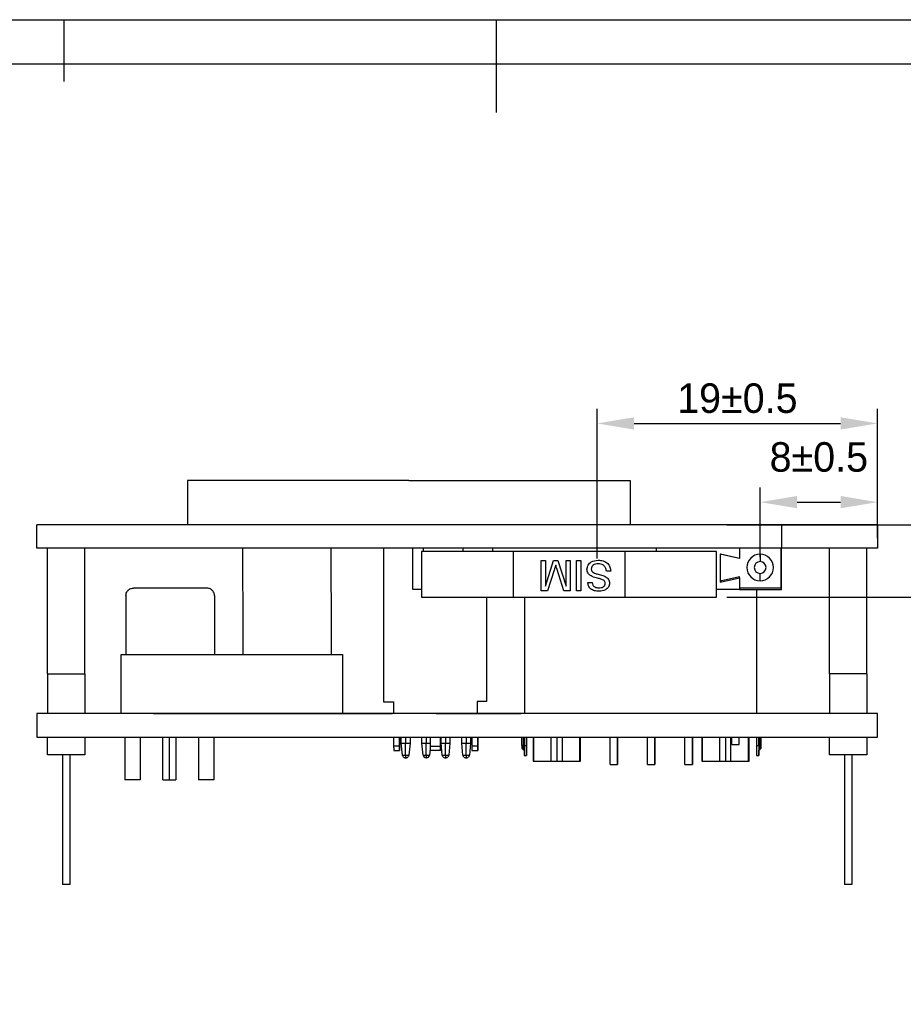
# Model space of a CAD drawing. Extents: x 840 to 1016, y 56 to 305.
# Tile 14 of 15: x 895 to 955, y 238 to 305. Entities that reach past the tile are written whole.
import ezdxf

# ---------------------------------------------------------------- set-up
doc = ezdxf.new("R2010")
doc.units = 0
doc.header["$MEASUREMENT"] = 0
doc.layers.get('0').update_dxf_attribs({"linetype": 'ByLayer'})
doc.layers.get('Defpoints').update_dxf_attribs({"linetype": 'CONTINUOUS'})
doc.layers.add('HMI-D4', color=250, linetype='CONTINUOUS')
doc.dimstyles.new('ISO-25', dxfattribs={"dimtxt": 2.5, "dimasz": 2.5, "dimexe": 1.25, "dimexo": 0.625, "dimtad": 1, "dimdec": 4, "dimdsep": 46, "dimtxsty": 'Standard', "dimcen": 2.5, "dimadec": 0, "dimazin": 0, "dimtfac": 1, "dimtdec": 4, "dimtmove": 2, "dimatfit": 3, "dimfxl": 1, "dimtolj": 1, "dimarcsym": 0})

# ---------------------------------------------------------------- blocks, each defined once
blk = doc.blocks.new('*D110')
at = {"color": 5, "lineweight": -2}
for p, q in [((945.617, 268.485), (945.617, 273.216)), ((953.574, 269.785), (953.574, 273.216)), ((948.117, 272.216), (951.074, 272.216))]:
    blk.add_line(p, q, dxfattribs=at)
at = {"color": 5}
for points in [[(948.117, 272.633), (948.117, 271.8), (945.617, 272.216)], [(951.074, 272.633), (951.074, 271.8), (953.574, 272.216)]]:
    blk.add_solid(points, dxfattribs=at)
at = {"layer": 'Defpoints', "color": 0}
for p in [(953.574, 272.216), (953.574, 269.085), (945.617, 267.785)]:
    blk.add_point(p, dxfattribs=at)
at = {"color": 4, "insert": (949.596, 275.266), "char_height": 2, "attachment_point": 5}
blk.add_mtext('\\A1;8±0.5', dxfattribs=at)
blk = doc.blocks.new('*D111')
at = {"color": 5, "lineweight": -2}
for p, q in [((934.572, 268.385), (934.572, 278.552)), ((953.574, 270.585), (953.574, 278.552)), ((937.072, 277.552), (951.074, 277.552))]:
    blk.add_line(p, q, dxfattribs=at)
at = {"color": 5}
for points in [[(937.072, 277.968), (937.072, 277.135), (934.572, 277.552)], [(951.074, 277.968), (951.074, 277.135), (953.574, 277.552)]]:
    blk.add_solid(points, dxfattribs=at)
at = {"layer": 'Defpoints', "color": 0}
for p in [(953.574, 277.552), (953.574, 269.885), (934.572, 267.685)]:
    blk.add_point(p, dxfattribs=at)
at = {"color": 4, "insert": (944.073, 279.252), "char_height": 2, "attachment_point": 5}
blk.add_mtext('\\A1;19±0.5', dxfattribs=at)
blk = doc.blocks.new('*D113')
at = {"color": 5, "lineweight": -2}
for p, q in [((960.218, 273.185), (960.218, 275.685)), ((943.369, 270.685), (961.218, 270.685)), ((960.218, 265.767), (960.218, 270.685)), ((943.369, 265.767), (961.218, 265.767)), ((960.218, 263.267), (960.218, 260.767))]:
    blk.add_line(p, q, dxfattribs=at)
at = {"color": 5}
for points in [[(959.802, 273.185), (960.635, 273.185), (960.218, 270.685)], [(959.802, 263.267), (960.635, 263.267), (960.218, 265.767)]]:
    blk.add_solid(points, dxfattribs=at)
at = {"layer": 'Defpoints', "color": 0}
for p in [(942.669, 270.685), (960.218, 270.685), (942.669, 265.767)]:
    blk.add_point(p, dxfattribs=at)
at = {"color": 4, "insert": (957.69, 268.226), "char_height": 2, "attachment_point": 5, "rotation": 90}
blk.add_mtext('\\A1;4.9±0.5', dxfattribs=at)

msp = doc.modelspace()

# ---------------------------------------------------------------- linework, layer by layer
for p, q in [((921.796, 273.685), (906.796, 273.685)), ((906.796, 273.685), (906.796, 270.685)), ((921.796, 273.685), (936.796, 273.685)), ((936.796, 273.685), (936.796, 270.685)), ((897.299, 260.585), (897.299, 269.085)), ((899.839, 260.585), (899.839, 269.085)), ((920.074, 269.085), (920.074, 258.685)), ((950.309, 260.585), (950.309, 269.085)), ((952.849, 260.585), (952.849, 269.085)), ((908.12, 266.385), (903.125, 266.385)), ((927.074, 265.767), (927.074, 258.691)), ((929.631, 265.767), (929.631, 257.885)), ((945.379, 266.285), (945.379, 257.885)), ((902.302, 257.885), (902.302, 261.885)), ((902.302, 261.885), (917.302, 261.885)), ((917.302, 261.885), (917.302, 257.885)), ((897.299, 260.585), (897.299, 257.885)), ((897.299, 260.585), (899.839, 260.585)), ((899.839, 260.585), (899.839, 257.885)), ((950.309, 260.585), (950.309, 257.885)), ((952.849, 260.585), (950.309, 260.585)), ((952.849, 260.585), (952.849, 257.885)), ((920.074, 258.685), (920.752, 258.685)), ((927.074, 258.691), (926.424, 258.691)), ((926.424, 258.691), (926.424, 257.885)), ((904.48, 257.885), (920.679, 257.885)), ((926.49, 257.885), (920.752, 257.885)), ((923.659, 257.885), (929.397, 257.885)), ((945.669, 257.885), (929.47, 257.885)), ((897.299, 255.085), (897.299, 256.285)), ((899.839, 256.285), (899.839, 255.085)), ((950.309, 255.085), (950.309, 256.285)), ((952.849, 256.285), (952.849, 255.085)), ((899.839, 255.085), (897.299, 255.085)), ((898.319, 255.085), (898.319, 246.285)), ((898.819, 255.085), (898.819, 246.285)), ((952.849, 255.085), (950.309, 255.085)), ((951.329, 255.085), (951.329, 246.285)), ((951.829, 255.085), (951.829, 246.285)), ((898.819, 246.285), (898.319, 246.285)), ((951.829, 246.285), (951.329, 246.285))]:
    msp.add_line(p, q)
at = {"color": 6}
for p, q in [((896.574, 269.085), (896.574, 270.685)), ((953.574, 270.685), (896.574, 270.685)), ((920.074, 270.685), (918.574, 270.685)), ((929.631, 270.685), (927.074, 270.685)), ((947.574, 270.685), (945.379, 270.685)), ((947.074, 270.685), (947.074, 269.085)), ((953.574, 270.685), (953.574, 269.085)), ((953.574, 269.085), (896.574, 269.085)), ((920.074, 269.085), (918.574, 269.085)), ((929.631, 269.085), (927.074, 269.085)), ((947.574, 269.085), (945.379, 269.085)), ((896.574, 257.885), (896.574, 256.285)), ((953.574, 257.885), (896.574, 257.885)), ((953.574, 256.285), (953.574, 257.885)), ((896.574, 256.285), (953.574, 256.285))]:
    msp.add_line(p, q, dxfattribs=at)
at = {"color": 7, "linetype": 'Continuous', "lineweight": 25}
for p, q in [((910.56, 263.211), (910.546, 269.085)), ((916.56, 263.101), (916.546, 269.085)), ((922.069, 266.285), (922.069, 269.085)), ((922.769, 269.085), (922.769, 268.867)), ((922.77, 269.085), (922.77, 268.867)), ((925.469, 269.085), (925.469, 268.867)), ((927.469, 269.085), (927.469, 268.867)), ((927.47, 269.085), (927.47, 268.867)), ((938.569, 269.085), (938.569, 268.867)), ((944.219, 269.085), (944.219, 268.385)), ((947.017, 269.085), (947.017, 266.385)), ((947.018, 269.085), (947.018, 266.385)), ((947.071, 266.285), (947.071, 269.085)), ((947.074, 266.285), (947.074, 269.085)), ((922.669, 268.867), (922.669, 265.767)), ((928.869, 268.867), (922.669, 268.867)), ((928.869, 268.867), (928.869, 265.767)), ((928.869, 268.867), (928.869, 265.767)), ((928.869, 268.867), (928.869, 268.867)), ((936.469, 268.867), (928.869, 268.867)), ((942.669, 268.867), (936.469, 268.867)), ((936.469, 265.767), (936.469, 268.867)), ((942.669, 265.767), (942.669, 268.867)), ((942.669, 268.867), (942.669, 268.867)), ((942.669, 265.767), (942.669, 268.867)), ((944.219, 268.385), (942.917, 268.685)), ((942.917, 268.685), (942.917, 266.785)), ((944.217, 268.385), (942.921, 268.684)), ((944.217, 268.385), (943.289, 268.599)), ((944.217, 268.385), (944.217, 268.385)), ((944.219, 268.385), (944.219, 268.385)), ((945.617, 268.685), (945.617, 268.685)), ((930.771, 266.197), (930.771, 268.251)), ((930.771, 268.251), (931.061, 268.251)), ((931.061, 268.251), (931.061, 266.513)), ((931.061, 266.513), (931.609, 268.251)), ((931.061, 268.251), (931.061, 268.251)), ((931.061, 268.251), (931.061, 266.513)), ((931.609, 268.251), (931.912, 268.251)), ((931.912, 268.251), (932.457, 266.513)), ((931.912, 268.251), (931.912, 268.251)), ((931.912, 268.251), (932.457, 266.513)), ((932.457, 266.513), (932.457, 268.251)), ((932.457, 268.251), (932.747, 268.251)), ((932.747, 268.251), (932.747, 266.197)), ((932.747, 268.251), (932.747, 268.251)), ((932.747, 268.251), (932.747, 266.197)), ((933.168, 266.197), (933.168, 268.251)), ((933.168, 268.251), (933.458, 268.251)), ((933.458, 268.251), (933.458, 266.197)), ((933.458, 268.251), (933.458, 268.251)), ((933.458, 268.251), (933.458, 266.197)), ((934.169, 267.682), (934.169, 267.682)), ((934.638, 268.041), (934.638, 268.041)), ((931.658, 267.614), (931.203, 266.197)), ((931.658, 267.614), (931.203, 266.197)), ((931.658, 267.614), (931.658, 267.614)), ((932.311, 266.197), (931.851, 267.639)), ((934.388, 267.405), (934.388, 267.405)), ((935.104, 267.177), (935.104, 267.177)), ((935.486, 267.54), (935.196, 267.54)), ((935.486, 267.54), (935.486, 267.54)), ((942.917, 266.885), (944.217, 267.185)), ((942.917, 266.785), (944.219, 267.085)), ((942.918, 266.885), (944.217, 267.184)), ((944.217, 267.084), (944.217, 267.185)), ((944.219, 267.085), (944.219, 266.285)), ((944.219, 267.085), (944.219, 267.085)), ((933.932, 266.776), (934.222, 266.776)), ((934.222, 266.776), (934.222, 266.776)), ((934.682, 266.407), (934.682, 266.407)), ((935.407, 266.733), (935.407, 266.733)), ((942.918, 266.885), (942.917, 266.885)), ((942.919, 266.885), (942.919, 266.785)), ((947.017, 266.385), (944.219, 266.385)), ((944.221, 266.385), (944.221, 266.285)), ((945.617, 266.885), (945.617, 266.885)), ((947.018, 266.385), (947.017, 266.385)), ((902.622, 265.885), (902.622, 263.869)), ((908.622, 265.885), (908.622, 263.758)), ((922.669, 266.285), (922.069, 266.285)), ((922.669, 265.767), (928.869, 265.767)), ((928.869, 265.767), (928.869, 265.767)), ((928.869, 265.767), (936.469, 265.767)), ((931.203, 266.197), (930.771, 266.197)), ((931.203, 266.197), (931.203, 266.197)), ((932.747, 266.197), (932.311, 266.197)), ((932.747, 266.197), (932.747, 266.197)), ((933.458, 266.197), (933.168, 266.197)), ((933.458, 266.197), (933.458, 266.197)), ((936.469, 265.767), (942.669, 265.767)), ((944.219, 266.285), (942.669, 266.285)), ((942.669, 265.767), (942.669, 265.767)), ((944.221, 266.285), (944.219, 266.285)), ((944.221, 266.285), (947.071, 266.285)), ((947.074, 266.285), (947.071, 266.285)), ((902.622, 263.869), (902.622, 261.885)), ((908.622, 263.758), (908.622, 261.885)), ((910.56, 261.885), (910.56, 263.211)), ((916.56, 261.885), (916.56, 263.101)), ((920.752, 258.685), (920.752, 257.885)), ((905.636, 257.885), (905.644, 257.885)), ((944.513, 257.885), (944.505, 257.885)), ((902.548, 256.285), (902.548, 253.385)), ((903.577, 256.285), (903.577, 253.385)), ((905.112, 253.385), (905.112, 256.285)), ((905.56, 256.285), (905.56, 253.385)), ((906.012, 256.285), (906.012, 253.385)), ((907.548, 256.285), (907.548, 253.385)), ((908.577, 256.285), (908.577, 253.385)), ((920.772, 256.285), (920.772, 255.686)), ((920.772, 255.686), (921.172, 255.686)), ((921.172, 255.686), (921.172, 256.285)), ((921.176, 256.285), (921.176, 255.686)), ((921.285, 255.885), (921.285, 256.285)), ((921.367, 255.065), (921.285, 255.885)), ((921.285, 255.885), (921.584, 255.885)), ((921.584, 255.885), (921.885, 255.885)), ((921.584, 255.065), (921.584, 255.885)), ((921.885, 255.885), (921.803, 255.065)), ((921.885, 256.285), (921.885, 255.885)), ((922.685, 255.885), (922.685, 256.285)), ((922.767, 255.065), (922.685, 255.885)), ((922.685, 255.885), (922.984, 255.885)), ((922.984, 255.885), (923.246, 255.885)), ((922.984, 255.065), (922.984, 255.885)), ((923.246, 256.285), (923.246, 255.666)), ((923.246, 255.666), (923.946, 255.666)), ((923.946, 255.666), (923.946, 256.285)), ((923.95, 256.285), (923.95, 255.666)), ((923.985, 255.885), (923.985, 256.285)), ((924.067, 255.065), (923.985, 255.885)), ((923.985, 255.885), (924.284, 255.885)), ((924.284, 255.885), (924.585, 255.885)), ((924.284, 255.065), (924.284, 255.885)), ((924.585, 255.885), (924.503, 255.065)), ((924.585, 256.285), (924.585, 255.885)), ((925.385, 255.885), (925.385, 256.285)), ((925.467, 255.065), (925.385, 255.885)), ((925.385, 255.885), (925.684, 255.885)), ((925.684, 255.885), (925.985, 255.885)), ((925.684, 255.065), (925.684, 255.885)), ((925.985, 255.885), (925.903, 255.065)), ((925.985, 256.285), (925.985, 255.885)), ((926.072, 256.285), (926.072, 255.686)), ((926.072, 255.686), (926.472, 255.686)), ((926.472, 255.686), (926.472, 256.285)), ((926.476, 256.285), (926.476, 255.686)), ((929.47, 255.71), (929.47, 256.285)), ((929.544, 255.71), (929.47, 255.71)), ((929.617, 256.285), (929.617, 255.71)), ((929.617, 255.71), (929.767, 255.71)), ((929.767, 255.71), (929.767, 256.285)), ((929.769, 255.71), (929.769, 256.285)), ((929.773, 256.285), (929.773, 255.71)), ((930.24, 256.285), (930.24, 254.655)), ((930.283, 254.655), (930.283, 256.285)), ((931.457, 254.655), (931.457, 256.285)), ((932.207, 254.655), (932.207, 256.285)), ((933.393, 254.655), (933.393, 256.285)), ((933.44, 254.655), (933.44, 256.285)), ((935.441, 254.435), (935.441, 256.285)), ((935.941, 256.285), (935.941, 254.435)), ((935.943, 254.435), (935.943, 256.285)), ((937.981, 254.435), (937.981, 256.285)), ((938.481, 256.285), (938.481, 254.435)), ((938.483, 254.435), (938.483, 256.285)), ((940.521, 254.435), (940.521, 256.285)), ((941.021, 256.285), (941.021, 254.435)), ((941.023, 254.435), (941.023, 256.285)), ((941.67, 256.285), (941.67, 254.655)), ((941.712, 254.655), (941.712, 256.285)), ((942.887, 254.655), (942.887, 256.285)), ((943.637, 254.655), (943.637, 256.285)), ((943.692, 255.785), (943.692, 256.285)), ((943.692, 255.785), (944.192, 255.785)), ((944.192, 255.785), (944.192, 256.285)), ((944.192, 255.785), (944.194, 255.785)), ((944.194, 255.785), (944.194, 256.285)), ((944.823, 254.655), (944.823, 256.285)), ((944.87, 254.655), (944.87, 256.285)), ((945.367, 256.285), (945.367, 255.71)), ((945.367, 255.71), (945.517, 255.71)), ((945.517, 256.285), (945.517, 255.71)), ((945.519, 255.71), (945.519, 256.285)), ((945.519, 255.71), (945.594, 255.71)), ((945.671, 256.285), (945.671, 255.71)), ((920.774, 255.385), (921.174, 255.385)), ((923.247, 255.499), (923.203, 255.065)), ((923.948, 255.385), (923.248, 255.385)), ((923.948, 255.385), (923.948, 255.385)), ((926.074, 255.385), (926.474, 255.385)), ((929.545, 255.453), (929.617, 255.411)), ((929.62, 255.035), (929.77, 255.035)), ((929.77, 255.419), (929.77, 255.418)), ((945.37, 255.035), (945.52, 255.035)), ((945.52, 255.41), (945.595, 255.453)), ((922.966, 254.885), (922.968, 254.885)), ((923.003, 254.885), (923, 254.885)), ((925.704, 254.885), (925.704, 254.885)), ((930.24, 254.655), (930.283, 254.655)), ((930.283, 254.655), (931.457, 254.655)), ((931.457, 254.655), (931.832, 254.655)), ((931.832, 254.655), (932.207, 254.655)), ((932.207, 254.655), (933.393, 254.655)), ((933.393, 254.655), (933.44, 254.655)), ((935.441, 254.435), (935.941, 254.435)), ((935.941, 254.435), (935.943, 254.435)), ((937.981, 254.435), (938.481, 254.435)), ((938.481, 254.435), (938.483, 254.435)), ((940.521, 254.435), (941.021, 254.435)), ((941.021, 254.435), (941.023, 254.435)), ((941.67, 254.655), (941.712, 254.655)), ((941.712, 254.655), (942.887, 254.655)), ((942.887, 254.655), (943.262, 254.655)), ((943.262, 254.655), (943.637, 254.655)), ((943.637, 254.655), (944.823, 254.655)), ((944.823, 254.655), (944.87, 254.655)), ((903.577, 253.385), (902.548, 253.385)), ((903.553, 253.385), (903.548, 253.385)), ((905.112, 253.385), (905.56, 253.385)), ((905.56, 253.385), (906.012, 253.385)), ((908.577, 253.385), (907.548, 253.385))]:
    msp.add_line(p, q, dxfattribs=at)
at = {"color": 8, "linetype": 'Continuous', "lineweight": 25}
for p, q in [((921.584, 256.285), (921.584, 255.885)), ((922.984, 256.285), (922.984, 255.885)), ((924.284, 256.285), (924.284, 255.885)), ((925.684, 256.285), (925.684, 255.885)), ((929.544, 256.285), (929.544, 255.71)), ((929.544, 255.71), (929.617, 255.71)), ((929.769, 255.71), (929.772, 255.71)), ((929.772, 256.285), (929.772, 255.71)), ((931.832, 256.285), (931.832, 254.655)), ((943.262, 256.285), (943.262, 254.655)), ((945.594, 255.71), (945.594, 256.285)), ((945.669, 256.285), (945.669, 255.71)), ((945.671, 255.71), (945.671, 256.285)), ((921.584, 255.065), (921.803, 255.065)), ((929.77, 255.41), (929.77, 255.42)), ((929.77, 255.414), (929.77, 255.41))]:
    msp.add_line(p, q, dxfattribs=at)
at = {"color": 7, "linetype": 'Continuous', "lineweight": 25, "flags": 128}
for points in [[(945.617, 268.685), (945.617, 268.587), (945.617, 268.493), (945.617, 268.407), (945.617, 268.331), (945.617, 268.269), (945.617, 268.223), (945.617, 268.194), (945.617, 268.185)], [(945.617, 266.885), (945.617, 266.982), (945.617, 267.076), (945.617, 267.162), (945.617, 267.238), (945.617, 267.3), (945.617, 267.347), (945.617, 267.375), (945.617, 267.385)], [(945.594, 255.71), (945.61, 255.71), (945.625, 255.71), (945.638, 255.71), (945.649, 255.71), (945.658, 255.71), (945.664, 255.71), (945.668, 255.71), (945.669, 255.71)], [(945.671, 255.71), (945.67, 255.661), (945.67, 255.62), (945.67, 255.592), (945.67, 255.583), (945.67, 255.592), (945.67, 255.62), (945.669, 255.661), (945.669, 255.71)]]:
    msp.add_lwpolyline(points, dxfattribs=at)
at = {"color": 8, "linetype": 'Continuous', "lineweight": 25, "flags": 128}
for points in [[(921.367, 255.065), (921.383, 255.065), (921.43, 255.065), (921.501, 255.065), (921.584, 255.065)], [(922.767, 255.065), (922.783, 255.065), (922.83, 255.065), (922.901, 255.065), (922.984, 255.065)], [(922.984, 255.065), (923.068, 255.065), (923.139, 255.065), (923.186, 255.065), (923.203, 255.065), (923.203, 255.065)], [(924.067, 255.065), (924.083, 255.065), (924.13, 255.065), (924.201, 255.065), (924.284, 255.065)], [(924.284, 255.065), (924.368, 255.065), (924.439, 255.065), (924.486, 255.065), (924.503, 255.065), (924.503, 255.065)], [(925.467, 255.065), (925.483, 255.065), (925.53, 255.065), (925.601, 255.065), (925.684, 255.065)], [(925.684, 255.065), (925.768, 255.065), (925.839, 255.065), (925.886, 255.065), (925.903, 255.065), (925.903, 255.065)]]:
    msp.add_lwpolyline(points, dxfattribs=at)
at = {"color": 7, "linetype": 'Continuous', "lineweight": 25}
for centre, radius, start, end in [((945.617, 267.785), 0.9, 90, 270), ((945.617, 267.785), 0.9, 270, 90), ((945.617, 267.785), 0.9, 270, 90), ((945.617, 267.785), 0.4, 90, 270), ((945.617, 267.785), 0.4, 270, 90), ((936.233, 255.619), 15.461, 179.7518, 180.86896), ((936.633, 255.619), 15.461, 179.7518, 180.86896), ((905.715, 255.619), 15.461, 359.13104, 0.2482), ((936.845, 255.604), 13.599, 179.74078, 180.92624), ((937.545, 255.604), 13.599, 179.74078, 180.92624), ((910.351, 255.604), 13.599, 359.07376, 0.25922), ((941.533, 255.619), 15.461, 179.7518, 180.86896), ((941.933, 255.619), 15.461, 179.7518, 180.86896), ((911.015, 255.619), 15.461, 359.13104, 0.2482), ((936.121, 255.678), 6.652, 179.72712, 180.81928), ((942.994, 255.645), 13.45, 179.72663, 180.82017), ((964.982, 255.541), 35.365, 179.72661, 180.82022), ((965.132, 255.541), 35.365, 179.72661, 180.82022), ((950.29, 255.644), 20.522, 179.81651, 180.64095), ((894.408, 255.541), 35.365, 359.17978, 0.27339), ((886.085, 255.691), 43.686, 359.7278, 0.02398), ((980.732, 255.541), 35.365, 179.72661, 180.82022), ((980.882, 255.541), 35.365, 179.72661, 180.82022), ((961.236, 255.635), 15.718, 179.72661, 180.82022), ((959.075, 255.646), 13.481, 179.72839, 180.8194), ((930.684, 255.023), 9.1, 179.73483, 180.86876), ((922.966, 255.085), 0.2, 185.71095, 270), ((932.072, 255.023), 9.088, 179.73432, 180.86977), ((923.004, 255.085), 0.2, 270, 354.28905), ((933.382, 255.023), 9.098, 179.73481, 180.86906), ((934.785, 255.023), 9.101, 179.73487, 180.86874), ((928.429, 255.354), 17.094, 358.9292, 0.19179)]:
    msp.add_arc(centre, radius, start, end, dxfattribs=at)
at = {"color": 8, "linetype": 'Continuous', "lineweight": 25}
msp.add_arc((927.392, 255.477), 2.379, 358.37872, 0.16539, dxfattribs=at)
at = {"color": 7, "linetype": 'Continuous', "lineweight": 25}
for points, knots in [([(931.759, 267.94), (931.74, 267.879), (931.707, 267.77), (931.673, 267.662), (931.658, 267.614)], [0, 0, 0, 0, 0.5599969, 1, 1, 1, 1]), ([(931.759, 267.94), (931.74, 267.879), (931.708, 267.77), (931.673, 267.662), (931.658, 267.614)], [0, 0, 0, 0, 0.5599969, 1, 1, 1, 1]), ([(931.851, 267.639), (931.834, 267.695), (931.802, 267.795), (931.772, 267.896), (931.759, 267.94)], [0, 0, 0, 0, 0.560002, 1, 1, 1, 1]), ([(933.879, 267.668), (933.896, 267.768), (933.929, 267.968), (934.207, 268.23), (934.467, 268.259), (934.626, 268.278)], [0, 0, 0, 0, 0.279942, 0.560093, 1, 1, 1, 1]), ([(934.236, 267.171), (934.182, 267.199), (934.073, 267.254), (933.954, 267.38), (933.889, 267.525), (933.883, 267.62), (933.879, 267.668)], [0, 0, 0, 0, 0.280242, 0.559644, 0.779789, 1, 1, 1, 1]), ([(934.638, 268.041), (934.577, 268.037), (934.454, 268.028), (934.295, 267.954), (934.19, 267.827), (934.176, 267.73), (934.169, 267.682)], [0, 0, 0, 0, 0.280787, 0.560744, 0.780463, 1, 1, 1, 1]), ([(934.638, 268.041), (934.577, 268.037), (934.454, 268.028), (934.295, 267.954), (934.19, 267.827), (934.176, 267.73), (934.169, 267.682)], [0, 0, 0, 0, 0.280787, 0.560744, 0.780463, 1, 1, 1, 1]), ([(934.169, 267.682), (934.173, 267.647), (934.179, 267.576), (934.254, 267.467), (934.337, 267.429), (934.388, 267.405)], [0, 0, 0, 0, 0.2801576, 0.5598328, 1, 1, 1, 1]), ([(934.169, 267.682), (934.173, 267.647), (934.18, 267.576), (934.254, 267.467), (934.337, 267.429), (934.388, 267.405)], [0, 0, 0, 0, 0.280158, 0.559833, 1, 1, 1, 1]), ([(934.626, 268.278), (934.745, 268.272), (934.984, 268.26), (935.285, 268.088), (935.454, 267.821), (935.475, 267.634), (935.486, 267.54)], [0, 0, 0, 0, 0.280809, 0.559627, 0.779655, 1, 1, 1, 1]), ([(934.626, 268.278), (934.746, 268.272), (934.984, 268.26), (935.285, 268.088), (935.454, 267.821), (935.476, 267.634), (935.486, 267.54)], [0, 0, 0, 0, 0.280809, 0.559627, 0.779655, 1, 1, 1, 1]), ([(935.196, 267.54), (935.185, 267.618), (935.161, 267.774), (935.009, 267.945), (934.823, 268.028), (934.7, 268.036), (934.638, 268.041)], [0, 0, 0, 0, 0.280553, 0.558619, 0.7791977, 1, 1, 1, 1]), ([(935.044, 266.896), (934.973, 266.933), (934.831, 267.008), (934.549, 267.064), (934.355, 267.131), (934.236, 267.171)], [0, 0, 0, 0, 0.2787304, 0.5593586, 1, 1, 1, 1]), ([(934.388, 267.405), (934.469, 267.379), (934.603, 267.335), (934.792, 267.287), (934.952, 267.242), (935.053, 267.199), (935.104, 267.177)], [0, 0, 0, 0, 0.339951, 0.560033, 0.780086, 1, 1, 1, 1]), ([(934.388, 267.405), (934.469, 267.379), (934.603, 267.335), (934.792, 267.287), (934.952, 267.242), (935.053, 267.199), (935.104, 267.177)], [0, 0, 0, 0, 0.339951, 0.560033, 0.780086, 1, 1, 1, 1]), ([(935.104, 267.177), (935.15, 267.151), (935.242, 267.099), (935.374, 266.954), (935.394, 266.817), (935.407, 266.733)], [0, 0, 0, 0, 0.28145, 0.562354, 1, 1, 1, 1]), ([(935.104, 267.177), (935.15, 267.151), (935.242, 267.099), (935.374, 266.954), (935.395, 266.817), (935.407, 266.733)], [0, 0, 0, 0, 0.28145, 0.562354, 1, 1, 1, 1]), ([(902.622, 265.885), (902.622, 265.99), (902.653, 266.1), (902.775, 266.249), (902.83, 266.296), (902.964, 266.364), (903.044, 266.385), (903.125, 266.385)], [0, 0, 0, 0, 0.5, 0.5, 0.75, 0.75, 1, 1, 1, 1]), ([(908.622, 265.885), (908.622, 265.99), (908.592, 266.1), (908.47, 266.249), (908.415, 266.296), (908.28, 266.364), (908.201, 266.385), (908.12, 266.385)], [0, 0, 0, 0, 0.5, 0.5, 0.75, 0.75, 1, 1, 1, 1]), ([(934.694, 266.17), (934.592, 266.177), (934.389, 266.189), (934.126, 266.319), (933.965, 266.537), (933.943, 266.696), (933.932, 266.776)], [0, 0, 0, 0, 0.28084, 0.560183, 0.779862, 1, 1, 1, 1]), ([(934.222, 266.776), (934.233, 266.715), (934.255, 266.592), (934.42, 266.424), (934.583, 266.414), (934.682, 266.407)], [0, 0, 0, 0, 0.281127, 0.56028, 1, 1, 1, 1]), ([(934.222, 266.776), (934.233, 266.715), (934.255, 266.592), (934.42, 266.424), (934.583, 266.414), (934.682, 266.407)], [0, 0, 0, 0, 0.281127, 0.56028, 1, 1, 1, 1]), ([(934.682, 266.407), (934.785, 266.413), (934.939, 266.421), (935.07, 266.547), (935.112, 266.639), (935.116, 266.689), (935.117, 266.714)], [0, 0, 0, 0, 0.498803, 0.748613, 0.874276, 1, 1, 1, 1]), ([(935.407, 266.733), (935.392, 266.638), (935.362, 266.448), (935.09, 266.207), (934.844, 266.184), (934.694, 266.17)], [0, 0, 0, 0, 0.279776, 0.559381, 1, 1, 1, 1]), ([(935.407, 266.733), (935.392, 266.638), (935.362, 266.448), (935.09, 266.207), (934.844, 266.184), (934.694, 266.17)], [0, 0, 0, 0, 0.279776, 0.559381, 1, 1, 1, 1]), ([(935.117, 266.714), (935.114, 266.752), (935.108, 266.821), (935.063, 266.873), (935.044, 266.896)], [0, 0, 0, 0, 0.559617, 1, 1, 1, 1]), ([(945.67, 255.674), (945.67, 255.666), (945.67, 255.639), (945.67, 255.598), (945.672, 255.573), (945.662, 255.532), (945.647, 255.502), (945.624, 255.473), (945.604, 255.459), (945.594, 255.452)], [0, 0, 0, 0, 0.089368, 0.285847, 0.54106, 0.640897, 0.749825, 0.8716, 1, 1, 1, 1]), ([(921.432, 254.936), (921.415, 254.956), (921.381, 254.993), (921.372, 255.042), (921.367, 255.066)], [0, 0, 0, 0, 0.517721, 1, 1, 1, 1]), ([(921.803, 255.066), (921.799, 255.042), (921.79, 254.993), (921.756, 254.956), (921.738, 254.936)], [0, 0, 0, 0, 0.482279, 1, 1, 1, 1]), ([(924.132, 254.936), (924.115, 254.956), (924.081, 254.993), (924.072, 255.042), (924.067, 255.066)], [0, 0, 0, 0, 0.517721, 1, 1, 1, 1]), ([(924.503, 255.066), (924.499, 255.042), (924.49, 254.993), (924.456, 254.956), (924.438, 254.936)], [0, 0, 0, 0, 0.482279, 1, 1, 1, 1]), ([(925.532, 254.936), (925.515, 254.956), (925.481, 254.993), (925.471, 255.042), (925.467, 255.066)], [0, 0, 0, 0, 0.517721, 1, 1, 1, 1]), ([(925.903, 255.066), (925.899, 255.042), (925.89, 254.993), (925.856, 254.956), (925.838, 254.936)], [0, 0, 0, 0, 0.482279, 1, 1, 1, 1]), ([(929.546, 255.455), (929.54, 255.457), (929.52, 255.467), (929.495, 255.497), (929.473, 255.539), (929.472, 255.569), (929.471, 255.584)], [0, 0, 0, 0, 0.11453, 0.420826, 0.727123, 1, 1, 1, 1]), ([(921.432, 254.936), (921.453, 254.921), (921.494, 254.891), (921.544, 254.887), (921.568, 254.885)], [0, 0, 0, 0, 0.517721, 1, 1, 1, 1]), ([(921.602, 254.885), (921.627, 254.887), (921.677, 254.891), (921.717, 254.921), (921.738, 254.936)], [0, 0, 0, 0, 0.482279, 1, 1, 1, 1]), ([(924.132, 254.936), (924.153, 254.921), (924.194, 254.891), (924.244, 254.887), (924.268, 254.885)], [0, 0, 0, 0, 0.517721, 1, 1, 1, 1]), ([(924.271, 254.885), (924.27, 254.885), (924.269, 254.885), (924.267, 254.885), (924.266, 254.885), (924.266, 254.885)], [0, 0, 0, 0, 0.16047, 0.455218, 1, 1, 1, 1]), ([(924.302, 254.885), (924.326, 254.887), (924.377, 254.891), (924.417, 254.921), (924.438, 254.936)], [0, 0, 0, 0, 0.482279, 1, 1, 1, 1]), ([(925.532, 254.936), (925.553, 254.921), (925.594, 254.891), (925.644, 254.887), (925.668, 254.885)], [0, 0, 0, 0, 0.517721, 1, 1, 1, 1]), ([(925.671, 254.885), (925.67, 254.885), (925.669, 254.885), (925.667, 254.885), (925.666, 254.885), (925.666, 254.885)], [0, 0, 0, 0, 0.160469, 0.4552171, 1, 1, 1, 1]), ([(925.702, 254.885), (925.726, 254.887), (925.777, 254.891), (925.817, 254.921), (925.838, 254.936)], [0, 0, 0, 0, 0.482279, 1, 1, 1, 1])]:
    msp.add_open_spline(points, degree=3, knots=knots, dxfattribs=at)
for points in [[(921.566, 254.885), (921.566, 254.885), (921.568, 254.885), (921.572, 254.885)], [(921.572, 254.885), (921.576, 254.885), (921.581, 254.885), (921.585, 254.885)], [(921.585, 254.885), (921.59, 254.885), (921.595, 254.885), (921.598, 254.885)], [(921.598, 254.885), (921.602, 254.885), (921.604, 254.885), (921.604, 254.885)], [(922.972, 254.885), (922.976, 254.885), (922.981, 254.885), (922.985, 254.885)], [(922.985, 254.885), (922.99, 254.885), (922.995, 254.885), (922.998, 254.885)], [(922.998, 254.885), (923.002, 254.885), (923.004, 254.885), (923.004, 254.885)], [(924.272, 254.885), (924.276, 254.885), (924.281, 254.885), (924.285, 254.885)], [(924.285, 254.885), (924.29, 254.885), (924.294, 254.885), (924.298, 254.885)], [(924.298, 254.885), (924.302, 254.885), (924.304, 254.885), (924.304, 254.885)], [(925.672, 254.885), (925.676, 254.885), (925.681, 254.885), (925.685, 254.885)], [(925.685, 254.885), (925.69, 254.885), (925.694, 254.885), (925.698, 254.885)], [(925.698, 254.885), (925.702, 254.885), (925.704, 254.885), (925.704, 254.885)]]:
    msp.add_open_spline(points, degree=3, dxfattribs=at)
at = {"layer": 'HMI-D4', "color": 0}
for points in [[(839.769, 304.921), (1015.668, 304.921), (1015.668, 56.15), (839.769, 56.15)], [(842.769, 301.921), (1012.668, 301.921), (1012.668, 59.15), (842.769, 59.15)]]:
    msp.add_lwpolyline(points, close=True, dxfattribs=at)
for points in [[(898.402, 304.921), (898.402, 300.733)], [(927.719, 304.921), (927.719, 298.639)]]:
    msp.add_lwpolyline(points, dxfattribs=at)

# ---------------------------------------------------------------- dimensions: what is measured, and where the dimension line sits
for base, p1, p2, picture, middle in [((953.574, 277.552), (934.572, 267.685), (953.574, 269.885), '*D111', (944.073, 279.252)), ((953.574, 272.216), (945.617, 267.785), (953.574, 269.085), '*D110', (949.596, 275.266))]:
    dim = msp.add_linear_dim(base=base, p1=p1, p2=p2, dimstyle='ISO-25', override={"dimtxt": 2, "dimexe": 1, "dimexo": 0.7, "dimgap": 0.7, "dimdec": 1, "dimclrd": 5, "dimclre": 5, "dimclrt": 4, "dimtol": 1, "dimtp": 0.5, "dimtm": 0.5})
    dim.commit()
    dim.dimension.update_dxf_attribs({"geometry": picture, "text_midpoint": middle})
dim = msp.add_linear_dim(base=(960.218, 270.685), p1=(942.669, 265.767), p2=(942.669, 270.685), angle=90, dimstyle='ISO-25', override={"dimtxt": 2, "dimexe": 1, "dimexo": 0.7, "dimgap": 0.7, "dimdec": 1, "dimclrd": 5, "dimclre": 5, "dimclrt": 4, "dimtol": 1, "dimtp": 0.5, "dimtm": 0.5})
dim.commit()
dim.dimension.update_dxf_attribs({"geometry": '*D113', "text_midpoint": (957.69, 268.226), "dimtype": 160})

doc.saveas('drawing.dxf')
